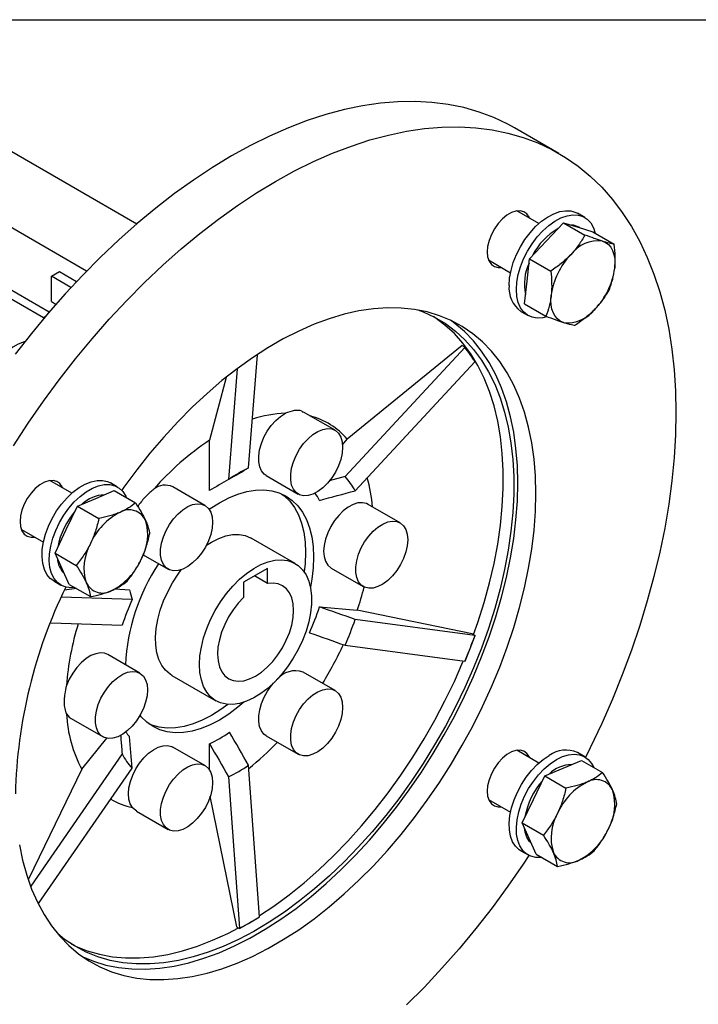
# Model space of a CAD drawing. Header units: millimetres. Extents: x 25 to 1092, y 25 to 838.
# Tile 9 of 10: x 801 to 921, y 664 to 838. Entities that reach past the tile are written whole.
import ezdxf

# ---------------------------------------------------------------- set-up
doc = ezdxf.new("R2010")
doc.units = ezdxf.units.MM
doc.header["$LTSCALE"] = 4
doc.linetypes.add('SLD-Solid', pattern=[0])
doc.layers.add('TEXT', color=140, linetype='SLD-Solid', lineweight=25)

msp = doc.modelspace()

# ---------------------------------------------------------------- linework, layer by layer
for p, q in [((896.458, 814.587), (888.68, 819.077)), ((798.732, 815.546), (821.947, 802.144)), ((767.973, 808.81), (806.483, 786.579)), ((813.072, 793.797), (787.065, 808.81)), ((805.45, 785.543), (766.559, 807.994)), ((892.952, 802.177), (889.066, 804.42)), ((901.055, 803.272), (899.783, 804.007)), ((894.32, 799.157), (897.339, 802.34)), ((897.339, 802.34), (901.097, 800.17)), ((897.339, 802.34), (899.928, 801.536)), ((899.928, 801.536), (902.517, 800.732)), ((900.22, 801.446), (900.055, 801.54)), ((902.517, 800.732), (906.276, 798.563)), ((891.302, 795.975), (894.32, 799.157)), ((884.066, 795.76), (887.953, 793.516)), ((890.872, 791.988), (891.302, 795.975)), ((891.302, 795.975), (895.06, 793.805)), ((806.864, 792.89), (808.278, 793.707)), ((808.278, 793.707), (811.31, 791.957)), ((810.32, 790.895), (806.864, 792.89)), ((806.864, 788.399), (806.864, 792.89)), ((890.443, 788.002), (890.872, 791.988)), ((806.864, 788.399), (807.661, 787.939)), ((890.443, 788.002), (894.202, 785.832)), ((889.783, 786.686), (891.056, 785.951)), ((805.749, 785.716), (805.45, 785.543)), ((805.45, 785.543), (805.45, 785.36)), ((879.899, 780.305), (858.74, 757.512)), ((879.417, 780.638), (859.113, 764.106)), ((879.417, 780.638), (879.929, 780.342)), ((879.929, 780.342), (879.899, 780.305)), ((880.813, 779.085), (879.929, 780.342)), ((841.696, 759.036), (843.274, 778.999)), ((860.508, 754.997), (881.666, 777.789)), ((881.697, 777.827), (880.813, 779.085)), ((881.666, 777.789), (881.697, 777.827)), ((839.703, 776.508), (838.161, 756.995)), ((837.75, 774.977), (834.795, 763.924)), ((856.96, 765.676), (851.379, 768.897)), ((834.795, 755.038), (834.795, 763.924)), ((858.293, 763.087), (859.113, 764.106)), ((810.452, 754.551), (806.566, 756.794)), ((838.33, 757.079), (838.175, 757.005)), ((844.803, 757.683), (850.46, 754.417)), ((858.74, 757.512), (855.946, 756.76)), ((814.724, 753.646), (817.961, 755.019)), ((818.555, 755.646), (817.283, 756.381)), ((817.961, 755.019), (821.72, 752.849)), ((833.979, 752.409), (828.322, 755.675)), ((811.486, 752.272), (814.724, 753.646)), ((809.495, 748.133), (811.486, 752.272)), ((811.486, 752.272), (815.244, 750.102)), ((868.45, 749.327), (862.793, 752.592)), ((801.566, 748.134), (805.453, 745.89)), ((807.505, 743.994), (809.495, 748.133)), ((849.926, 742.147), (842.148, 746.638)), ((834.232, 745.367), (835.148, 745.944)), ((807.505, 743.994), (811.263, 741.824)), ((808.752, 741.228), (807.505, 743.994)), ((823.066, 743.698), (827.479, 741.15)), ((809.999, 738.463), (808.752, 741.228)), ((845.048, 741.291), (840.805, 738.842)), ((845.048, 738.607), (845.048, 741.291)), ((856.294, 741.334), (861.951, 738.068)), ((845.048, 738.607), (842.724, 739.949)), ((807.283, 739.06), (808.556, 738.325)), ((811.286, 737.719), (809.164, 737.447)), ((809.999, 738.463), (813.758, 736.293)), ((818.151, 737.7), (820.676, 737.474)), ((840.805, 738.842), (840.805, 736.158)), ((821.116, 735.793), (808.652, 736.225)), ((854.217, 734.475), (860.881, 733.879)), ((881.666, 729.433), (860.508, 732.27)), ((881.185, 729.726), (860.881, 733.879)), ((806.744, 731.674), (819.349, 731.236)), ((880.813, 727.153), (881.697, 729.431)), ((881.185, 729.726), (881.697, 729.431)), ((881.697, 729.431), (881.666, 729.433)), ((858.74, 727.714), (879.899, 724.877)), ((879.929, 724.874), (880.813, 727.153)), ((822.488, 722.794), (816.831, 726.059)), ((879.899, 724.877), (879.929, 724.874)), ((828.149, 722.388), (835.927, 717.898)), ((856.96, 719.711), (851.303, 722.977)), ((810.332, 714.801), (815.989, 711.535)), ((812.244, 705.802), (816.651, 711.284)), ((844.803, 711.718), (850.46, 708.453)), ((833.979, 706.445), (828.322, 709.71)), ((834.795, 705.638), (834.795, 710.314)), ((819.349, 708.51), (803.211, 685.139)), ((892.952, 706.909), (889.066, 709.152)), ((901.055, 708.004), (899.783, 708.739)), ((843.634, 679.764), (841.696, 706.512)), ((897.224, 706.004), (900.461, 707.377)), ((900.461, 707.377), (904.22, 705.208)), ((812.244, 705.802), (802.819, 686.405)), ((804.613, 682.095), (821.116, 705.995)), ((838.161, 704.471), (840.098, 677.723)), ((891.995, 700.491), (893.986, 704.63)), ((893.986, 704.63), (897.224, 706.004)), ((893.986, 704.63), (897.744, 702.461)), ((834.876, 701.03), (839.586, 677.978)), ((884.066, 700.492), (887.953, 698.248)), ((890.005, 696.352), (891.995, 700.491)), ((821.164, 699.031), (821.938, 698.47)), ((821.899, 698.407), (827.479, 695.186)), ((890.005, 696.352), (893.763, 694.182)), ((891.252, 693.587), (890.005, 696.352)), ((892.499, 690.821), (891.252, 693.587)), ((889.783, 691.418), (891.056, 690.683)), ((892.499, 690.821), (896.258, 688.651)), ((840.098, 677.682), (841.866, 678.703)), ((841.866, 678.703), (843.634, 679.723)), ((843.634, 679.723), (843.634, 679.764)), ((839.586, 677.978), (840.098, 677.682)), ((840.098, 677.723), (840.098, 677.682))]:
    msp.add_line(p, q)
at = {"flags": 128}
for points in [[(888.68, 819.077), (887.48, 819.737), (884.989, 820.914), (882.394, 821.89), (879.7, 822.664), (876.913, 823.233), (874.039, 823.597), (871.085, 823.754), (868.058, 823.704), (864.964, 823.448), (861.811, 822.986), (858.605, 822.319), (855.354, 821.448), (852.066, 820.376), (848.747, 819.104), (845.405, 817.636), (842.048, 815.976), (838.684, 814.126), (835.319, 812.091), (831.962, 809.876), (828.621, 807.486), (825.302, 804.925), (822.013, 802.2), (818.762, 799.318), (815.557, 796.284), (812.403, 793.106), (809.31, 789.79), (806.282, 786.344), (803.328, 782.776), (800.455, 779.094)], [(800.156, 762.96), (802.752, 766.933), (805.446, 770.817), (808.233, 774.604), (811.107, 778.286), (814.06, 781.854), (817.088, 785.299), (820.181, 788.615), (823.335, 791.794), (826.54, 794.828), (829.791, 797.71), (833.08, 800.435), (836.399, 802.995), (839.74, 805.386), (843.097, 807.601), (846.462, 809.636), (849.827, 811.486), (853.183, 813.146), (856.525, 814.614), (859.844, 815.885), (863.133, 816.958), (866.383, 817.829), (869.589, 818.496), (872.742, 818.958), (875.836, 819.214), (878.863, 819.264), (881.817, 819.106), (884.691, 818.743), (887.478, 818.173), (890.172, 817.4), (892.768, 816.423), (895.258, 815.247), (897.638, 813.873), (899.902, 812.304), (902.044, 810.544), (904.061, 808.597), (905.948, 806.467), (907.699, 804.16), (909.312, 801.68), (910.783, 799.034), (912.107, 796.226), (913.284, 793.263), (914.308, 790.153), (915.179, 786.902), (915.895, 783.518), (916.453, 780.007), (916.852, 776.379), (917.093, 772.641), (917.173, 768.802), (917.173, 768.802)], [(891.357, 803.098), (891.265, 803.306), (890.858, 803.885), (890.314, 804.268), (889.657, 804.441), (888.914, 804.394), (888.118, 804.13), (887.305, 803.66), (886.51, 803.006), (885.767, 802.195), (885.11, 801.264), (884.566, 800.252), (884.159, 799.204), (883.908, 798.166), (883.823, 797.184), (883.908, 796.299), (884.159, 795.551), (884.566, 794.973), (885.11, 794.589), (885.767, 794.417), (886.358, 794.437)], [(887.712, 791.265), (887.795, 792.559), (888.041, 793.919), (888.446, 795.312), (888.999, 796.706), (889.688, 798.068), (890.496, 799.366), (891.405, 800.57), (892.393, 801.652), (893.437, 802.586), (894.512, 803.35), (895.594, 803.926), (896.657, 804.302), (897.676, 804.468), (898.627, 804.419), (899.488, 804.159), (899.783, 804.007)], [(888.985, 790.53), (889.068, 791.824), (889.314, 793.184), (889.719, 794.577), (890.272, 795.971), (890.961, 797.333), (891.769, 798.631), (892.678, 799.835), (893.666, 800.917), (894.71, 801.851), (895.785, 802.615), (896.867, 803.192), (897.93, 803.567), (898.948, 803.733), (899.899, 803.685), (900.76, 803.424), (901.511, 802.956), (902.134, 802.293), (902.614, 801.45), (902.93, 800.494)], [(904.192, 799.075), (904.748, 798.832), (905.235, 798.47), (905.645, 797.996), (905.972, 797.418), (906.209, 796.746), (906.353, 795.99), (906.401, 795.165), (906.352, 794.284)], [(894.298, 785.688), (893.666, 785.547), (892.678, 785.488), (891.769, 785.643), (890.961, 786.009), (890.272, 786.575), (889.719, 787.331), (889.314, 788.256), (889.068, 789.331), (888.985, 790.53)], [(897.296, 784.736), (896.74, 784.979), (896.253, 785.341), (895.842, 785.815), (895.516, 786.393), (895.279, 787.065), (895.135, 787.821), (895.087, 788.646), (895.136, 789.527)], [(801.225, 692.478), (801.786, 689.724), (802.504, 687.104), (803.376, 684.628), (804.4, 682.304), (805.572, 680.14), (806.887, 678.145), (808.341, 676.325), (809.929, 674.686), (811.645, 673.234), (813.484, 671.974), (815.438, 670.912), (817.502, 670.049), (819.667, 669.39), (821.926, 668.937), (824.272, 668.692), (826.695, 668.654), (829.188, 668.826), (831.742, 669.204), (834.347, 669.79), (836.995, 670.579), (839.676, 671.571), (842.381, 672.76), (845.1, 674.144), (847.824, 675.716), (850.543, 677.472), (853.248, 679.406), (855.929, 681.51), (858.577, 683.777), (861.182, 686.2), (863.736, 688.769), (866.229, 691.477), (868.652, 694.312), (870.998, 697.266), (873.257, 700.327), (875.422, 703.486), (877.485, 706.731), (879.44, 710.05), (881.279, 713.432), (882.995, 716.866), (884.583, 720.338), (886.037, 723.838), (887.352, 727.351), (888.524, 730.868), (889.548, 734.374), (890.42, 737.857), (891.138, 741.306), (891.699, 744.708), (892.101, 748.051), (892.343, 751.324), (892.424, 754.515), (892.343, 757.613), (892.101, 760.606), (891.699, 763.485), (891.138, 766.239), (890.42, 768.859), (889.548, 771.335), (888.524, 773.659), (887.352, 775.823), (886.037, 777.818), (884.583, 779.639), (882.995, 781.278), (881.279, 782.73), (879.44, 783.989), (877.485, 785.052), (875.422, 785.914), (873.257, 786.573), (870.998, 787.026), (868.652, 787.271), (866.229, 787.309), (863.736, 787.138), (861.182, 786.759), (858.577, 786.174), (855.929, 785.384), (853.248, 784.393), (850.543, 783.203), (847.824, 781.82), (845.1, 780.247), (842.381, 778.491), (839.676, 776.558), (836.995, 774.453), (834.347, 772.186), (831.742, 769.763), (829.188, 767.194), (826.695, 764.487), (824.272, 761.651), (821.926, 758.698), (819.667, 755.636), (819.278, 755.086)], [(871.61, 786.925), (872.542, 786.575), (874.554, 785.645), (876.454, 784.514), (878.236, 783.188), (879.892, 781.671), (881.417, 779.968), (882.806, 778.086), (884.053, 776.031), (885.154, 773.81), (886.106, 771.432), (886.904, 768.905), (887.546, 766.238), (888.029, 763.441), (888.353, 760.523), (888.515, 757.495), (888.515, 754.369), (888.353, 751.154), (888.029, 747.863), (887.546, 744.508), (886.904, 741.099), (886.106, 737.651), (885.154, 734.174), (884.053, 730.682), (882.806, 727.187), (881.417, 723.701), (879.892, 720.237), (878.236, 716.808), (876.454, 713.425), (874.554, 710.1), (872.542, 706.847), (870.425, 703.675), (868.211, 700.597), (865.907, 697.624), (863.523, 694.766), (861.066, 692.033), (858.546, 689.436), (855.971, 686.983), (853.35, 684.684), (850.694, 682.546), (848.01, 680.577), (845.31, 678.785), (842.603, 677.175), (839.898, 675.754), (837.205, 674.526), (834.534, 673.496), (831.894, 672.668), (829.295, 672.045), (826.747, 671.628), (824.257, 671.419), (821.835, 671.42), (819.49, 671.63), (817.231, 672.048), (815.064, 672.672), (812.999, 673.502), (811.042, 674.533), (809.2, 675.762), (807.995, 676.727)], [(812.413, 672.674), (814.32, 671.886), (816.485, 671.227), (818.744, 670.774), (821.09, 670.529), (823.513, 670.491), (826.006, 670.662), (828.56, 671.041), (831.165, 671.627), (833.813, 672.416), (836.494, 673.408), (839.199, 674.597), (841.918, 675.98), (844.642, 677.553), (847.361, 679.309), (850.066, 681.243), (852.747, 683.347), (855.395, 685.614), (858, 688.037), (860.554, 690.606), (863.047, 693.313), (865.47, 696.149), (867.816, 699.103), (870.075, 702.164), (872.24, 705.323), (874.304, 708.567), (876.258, 711.887), (878.097, 715.269), (879.813, 718.703), (881.401, 722.175), (882.855, 725.674), (884.17, 729.188), (885.342, 732.705), (886.366, 736.211), (887.238, 739.694), (887.956, 743.143), (888.517, 746.545), (888.919, 749.888), (889.161, 753.161), (889.242, 756.352), (889.161, 759.449), (888.919, 762.443), (888.517, 765.322), (887.956, 768.076), (887.238, 770.696), (886.366, 773.172), (885.342, 775.496), (884.17, 777.66), (882.855, 779.655), (881.401, 781.476), (879.813, 783.115), (878.097, 784.566), (877.329, 785.126)], [(881.435, 729.582), (882.193, 731.756), (883.295, 735.248), (884.246, 738.725), (885.044, 742.173), (885.686, 745.581), (886.17, 748.937), (886.493, 752.228), (886.655, 755.442), (886.655, 758.569), (886.493, 761.596), (886.17, 764.514), (885.686, 767.311), (885.044, 769.978), (884.246, 772.505), (883.295, 774.884), (882.193, 777.104), (880.946, 779.159), (879.557, 781.042), (878.032, 782.745), (876.376, 784.262), (874.594, 785.588), (874.334, 785.759)], [(802.21, 781.369), (802.044, 781.317), (800.978, 780.896), (800.064, 780.368), (799.334, 779.753), (798.813, 779.071), (798.517, 778.345), (798.457, 777.6), (798.636, 776.862), (798.694, 776.728)], [(844.803, 757.683), (844.447, 757.939), (843.975, 758.509), (843.649, 759.25), (843.48, 760.136), (843.475, 761.135), (843.632, 762.212), (843.948, 763.329), (844.41, 764.444), (845.002, 765.52), (845.702, 766.516), (846.487, 767.398), (847.328, 768.134), (848.194, 768.699)], [(917.173, 768.802), (917.093, 764.871), (916.852, 760.856), (916.453, 756.766), (915.895, 752.611), (915.179, 748.401), (914.308, 744.144), (913.284, 739.851), (912.107, 735.53), (910.783, 731.193), (909.312, 726.848), (907.699, 722.506), (905.948, 718.176), (904.061, 713.869), (902.044, 709.593), (901.21, 707.91)], [(858.306, 762.7), (858.223, 761.647), (857.977, 760.537), (857.576, 759.409), (857.036, 758.304), (856.376, 757.262), (855.619, 756.321), (854.793, 755.514), (853.928, 754.871), (853.056, 754.415), (852.207, 754.163), (851.412, 754.123), (850.7, 754.298), (850.097, 754.68), (849.625, 755.256), (849.3, 756.005), (849.134, 756.901), (849.134, 757.91), (849.3, 758.996), (849.625, 760.12), (850.097, 761.242), (850.7, 762.32), (851.412, 763.316), (852.207, 764.194), (853.056, 764.922), (853.928, 765.474), (854.793, 765.83), (855.619, 765.977), (856.376, 765.909), (857.036, 765.629), (857.576, 765.148), (857.977, 764.482), (858.223, 763.656), (858.306, 762.7)], [(808.857, 755.471), (808.765, 755.68), (808.358, 756.259), (807.814, 756.642), (807.157, 756.814), (806.414, 756.767), (805.618, 756.504), (804.805, 756.034), (804.01, 755.38), (803.267, 754.569), (802.61, 753.638), (802.066, 752.626), (801.659, 751.578), (801.408, 750.54), (801.323, 749.557), (801.408, 748.673), (801.659, 747.925), (802.066, 747.346), (802.61, 746.963), (803.267, 746.791), (803.858, 746.811)], [(807.283, 739.06), (806.659, 739.524), (806.071, 740.234), (805.628, 741.119), (805.341, 742.158), (805.217, 743.329), (805.259, 744.602), (805.465, 745.948), (805.831, 747.336), (806.348, 748.733), (807.004, 750.106), (807.784, 751.423), (808.67, 752.653), (809.64, 753.768), (810.672, 754.741), (811.742, 755.549), (812.824, 756.174), (813.894, 756.601), (814.926, 756.82), (815.896, 756.825), (816.782, 756.617), (817.283, 756.381)], [(810.983, 737.895), (810.418, 737.857), (809.488, 737.958), (808.653, 738.272), (807.932, 738.789), (807.344, 739.499), (806.901, 740.384), (806.614, 741.424), (806.49, 742.594), (806.531, 743.867), (806.738, 745.213), (807.103, 746.601), (807.621, 747.998), (808.277, 749.371), (809.057, 750.688), (809.942, 751.918), (810.913, 753.033), (811.945, 754.006), (813.015, 754.815), (814.097, 755.44), (815.167, 755.866), (816.199, 756.085), (817.169, 756.09), (818.055, 755.882), (818.835, 755.466), (819.491, 754.85), (820.008, 754.051), (820.142, 753.76)], [(834.726, 751.707), (834.934, 751.853), (836.562, 752.885), (838.191, 753.733), (839.804, 754.388), (841.386, 754.844), (842.922, 755.096), (844.396, 755.141), (845.794, 754.981), (847.104, 754.615), (848.312, 754.048), (849.408, 753.285), (850.379, 752.333), (851.217, 751.202), (851.915, 749.902), (852.464, 748.446), (852.86, 746.849), (853.099, 745.124), (853.179, 743.289), (853.099, 741.362), (852.86, 739.361), (852.611, 737.984)], [(847.583, 754.42), (847.993, 754.101), (848.965, 753.15), (849.803, 752.018), (850.5, 750.719), (851.05, 749.263), (851.446, 747.665), (851.685, 745.94), (851.765, 744.106), (851.685, 742.179), (851.518, 740.662)], [(835.325, 749.433), (835.242, 748.381), (834.996, 747.27), (834.595, 746.142), (834.055, 745.037), (833.395, 743.995), (832.638, 743.054), (831.812, 742.247), (830.948, 741.605), (830.075, 741.149), (829.226, 740.896), (828.431, 740.857), (827.719, 741.031), (827.116, 741.413), (826.644, 741.989), (826.319, 742.739), (826.153, 743.634), (826.153, 744.643), (826.319, 745.729), (826.644, 746.853), (827.116, 747.975), (827.719, 749.053), (828.431, 750.05), (829.226, 750.928), (830.075, 751.656), (830.948, 752.208), (831.812, 752.563), (832.638, 752.71), (833.395, 752.642), (834.055, 752.363), (834.595, 751.881), (834.996, 751.216), (835.242, 750.39), (835.325, 749.433)], [(862.793, 752.592), (862.503, 752.732), (861.789, 752.89), (860.994, 752.837), (860.148, 752.574), (859.281, 752.11), (858.422, 751.463), (857.604, 750.655), (856.855, 749.716), (856.202, 748.678), (855.668, 747.579), (855.272, 746.458), (855.029, 745.355), (854.947, 744.31), (855.029, 743.359), (855.272, 742.537), (855.668, 741.873), (856.202, 741.39), (856.294, 741.334)], [(869.796, 746.351), (869.713, 745.298), (869.467, 744.188), (869.067, 743.06), (868.527, 741.955), (867.866, 740.913), (867.11, 739.972), (866.284, 739.165), (865.419, 738.522), (864.546, 738.066), (863.697, 737.814), (862.902, 737.774), (862.19, 737.949), (861.587, 738.331), (861.115, 738.907), (860.79, 739.656), (860.625, 740.552), (860.625, 741.561), (860.79, 742.647), (861.115, 743.771), (861.587, 744.893), (862.19, 745.971), (862.902, 746.967), (863.697, 747.845), (864.546, 748.573), (865.419, 749.125), (866.284, 749.481), (867.11, 749.628), (867.866, 749.56), (868.527, 749.28), (869.067, 748.799), (869.467, 748.133), (869.713, 747.307), (869.796, 746.351)], [(835.148, 745.944), (836.414, 746.581), (837.659, 747.02), (838.863, 747.254), (840.006, 747.278), (841.069, 747.092), (842.035, 746.701), (842.148, 746.638)], [(833.027, 724.308), (833.108, 725.817), (833.351, 727.394), (833.75, 729.015), (834.301, 730.653), (834.993, 732.28), (835.815, 733.87), (836.754, 735.397), (837.795, 736.836), (838.919, 738.163), (840.11, 739.356), (841.346, 740.396), (842.609, 741.265), (843.877, 741.95), (845.129, 742.439), (846.345, 742.725), (847.505, 742.801), (848.59, 742.668), (849.582, 742.327), (850.464, 741.784), (851.223, 741.049), (851.846, 740.132), (852.322, 739.049), (852.643, 737.817), (852.806, 736.458), (852.806, 734.993), (852.643, 733.447), (852.322, 731.844), (851.846, 730.212), (851.223, 728.576), (850.464, 726.964), (849.582, 725.402), (848.59, 723.916), (847.505, 722.531), (846.345, 721.268), (845.129, 720.149), (843.877, 719.193), (842.609, 718.414), (841.346, 717.826), (840.11, 717.438), (838.919, 717.256), (837.795, 717.285), (836.754, 717.522), (835.815, 717.965), (834.993, 718.605), (834.301, 719.434), (833.75, 720.436), (833.351, 721.595), (833.108, 722.893), (833.027, 724.308)], [(828.149, 722.388), (827.82, 722.597), (827.029, 723.286), (826.371, 724.159), (825.858, 725.202), (825.497, 726.398), (825.294, 727.727), (825.254, 729.167), (825.376, 730.696), (825.658, 732.287), (826.096, 733.914), (826.683, 735.552), (827.409, 737.172), (828.261, 738.749), (829.227, 740.256), (829.8, 741.046)], [(840.805, 736.158), (839.837, 735.127), (838.944, 733.97), (838.148, 732.717), (837.47, 731.397), (836.925, 730.044), (836.528, 728.691), (836.287, 727.37), (836.209, 726.114), (836.295, 724.954), (836.544, 723.918), (836.95, 723.031), (837.501, 722.316), (838.186, 721.79), (838.987, 721.465), (839.884, 721.35), (840.856, 721.448), (841.878, 721.755), (842.926, 722.266), (843.975, 722.966), (844.997, 723.839), (845.969, 724.863), (846.866, 726.014), (847.667, 727.263), (848.352, 728.58), (848.903, 729.932), (849.309, 731.287), (849.557, 732.61), (849.644, 733.87), (849.566, 735.036), (849.325, 736.078), (848.927, 736.973), (848.383, 737.697), (847.705, 738.233), (846.909, 738.569), (846.016, 738.694), (845.048, 738.607)], [(816.831, 726.059), (816.27, 726.287), (815.521, 726.361), (814.703, 726.224), (813.844, 725.88), (812.977, 725.342), (812.131, 724.628), (811.336, 723.765), (810.622, 722.782), (810.013, 721.716), (809.532, 720.603)], [(843.616, 679.963), (846.151, 681.651), (848.834, 683.619), (851.49, 685.757), (854.111, 688.057), (856.686, 690.509), (859.207, 693.107), (861.663, 695.839), (864.048, 698.697), (866.351, 701.671), (868.565, 704.749), (870.682, 707.92), (872.694, 711.174), (874.594, 714.498), (876.376, 717.881), (878.032, 721.311), (879.557, 724.775), (879.615, 724.912)], [(823.835, 719.818), (823.751, 718.765), (823.505, 717.655), (823.105, 716.527), (822.565, 715.422), (821.904, 714.38), (821.148, 713.439), (820.322, 712.632), (819.457, 711.989), (818.584, 711.533), (817.735, 711.281), (816.94, 711.241), (816.228, 711.416), (815.625, 711.798), (815.153, 712.374), (814.828, 713.123), (814.663, 714.018), (814.663, 715.027), (814.828, 716.114), (815.153, 717.238), (815.625, 718.359), (816.228, 719.438), (816.94, 720.434), (817.735, 721.312), (818.584, 722.04), (819.457, 722.592), (820.322, 722.948), (821.148, 723.094), (821.904, 723.027), (822.565, 722.747), (823.105, 722.266), (823.505, 721.6), (823.751, 720.774), (823.835, 719.818)], [(844.803, 711.718), (844.41, 712.009), (843.948, 712.591), (843.632, 713.343), (843.475, 714.238), (843.48, 715.244), (843.649, 716.325), (843.975, 717.443), (844.447, 718.557), (845.047, 719.628), (845.755, 720.617), (846.112, 721.038)], [(858.306, 716.735), (858.223, 715.683), (857.977, 714.573), (857.576, 713.445), (857.036, 712.34), (856.376, 711.298), (855.619, 710.356), (854.793, 709.55), (853.928, 708.907), (853.056, 708.451), (852.207, 708.199), (851.412, 708.159), (850.7, 708.333), (850.097, 708.715), (849.625, 709.292), (849.3, 710.041), (849.134, 710.936), (849.134, 711.945), (849.3, 713.031), (849.625, 714.156), (850.097, 715.277), (850.7, 716.356), (851.412, 717.352), (852.207, 718.23), (853.056, 718.958), (853.928, 719.51), (854.793, 719.865), (855.619, 720.012), (856.376, 719.944), (857.036, 719.665), (857.576, 719.184), (857.977, 718.518), (858.223, 717.692), (858.306, 716.735)], [(840.875, 717.655), (839.804, 716.748), (838.191, 715.54), (836.562, 714.508), (834.934, 713.66), (833.321, 713.005), (831.739, 712.549), (830.203, 712.297), (828.729, 712.252), (827.331, 712.412), (826.021, 712.778), (824.812, 713.345), (823.717, 714.108), (822.746, 715.06), (822.516, 715.336)], [(838.009, 717.262), (836.777, 716.357), (835.148, 715.324), (833.519, 714.476), (831.906, 713.821), (830.325, 713.366), (828.789, 713.114), (827.315, 713.068), (825.916, 713.229), (824.607, 713.594), (824.128, 713.789)], [(809.532, 715.581), (810.013, 715.024), (810.332, 714.801)], [(821.164, 699.031), (820.779, 699.707), (820.547, 700.539), (820.476, 701.498), (820.57, 702.549), (820.824, 703.654), (821.229, 704.775), (821.772, 705.871), (822.433, 706.903), (823.188, 707.834), (824.01, 708.632), (824.87, 709.267), (825.737, 709.717), (826.58, 709.965), (827.37, 710.004), (828.078, 709.831), (828.322, 709.71)], [(891.357, 707.83), (891.265, 708.038), (890.858, 708.617), (890.314, 709.001), (889.657, 709.173), (888.914, 709.126), (888.118, 708.862), (887.305, 708.392), (886.51, 707.738), (885.767, 706.928), (885.11, 705.996), (884.566, 704.984), (884.159, 703.936), (883.908, 702.898), (883.823, 701.916), (883.908, 701.031), (884.159, 700.283), (884.566, 699.705), (885.11, 699.321), (885.767, 699.149), (886.358, 699.169)], [(889.783, 691.418), (889.504, 691.599), (888.848, 692.214), (888.331, 693.014), (887.965, 693.979), (887.759, 695.087), (887.717, 696.312), (887.841, 697.626), (888.128, 698.997), (888.571, 700.393), (889.159, 701.782), (889.88, 703.131), (890.715, 704.409), (891.645, 705.585), (892.65, 706.632), (893.704, 707.525), (894.783, 708.244)], [(896.056, 707.509), (897.135, 708.037), (898.189, 708.36), (899.193, 708.473), (900.124, 708.371), (900.959, 708.058), (901.679, 707.54), (902.268, 706.831), (902.642, 706.119)], [(835.325, 703.469), (835.242, 702.416), (834.996, 701.306), (834.595, 700.178), (834.055, 699.073), (833.395, 698.031), (832.638, 697.09), (831.812, 696.283), (830.948, 695.64), (830.075, 695.184), (829.226, 694.932), (828.431, 694.892), (827.719, 695.067), (827.116, 695.449), (826.644, 696.025), (826.319, 696.774), (826.153, 697.67), (826.153, 698.679), (826.319, 699.765), (826.644, 700.889), (827.116, 702.011), (827.719, 703.089), (828.431, 704.085), (829.226, 704.963), (830.075, 705.691), (830.948, 706.243), (831.812, 706.599), (832.638, 706.745), (833.395, 706.678), (834.055, 706.398), (834.595, 705.917), (834.996, 705.251), (835.242, 704.425), (835.325, 703.469)], [(893.483, 690.253), (893.413, 690.245), (892.442, 690.239), (891.557, 690.447), (890.777, 690.864), (890.121, 691.479), (889.603, 692.279), (889.238, 693.244), (889.031, 694.352), (888.99, 695.578), (889.114, 696.891), (889.401, 698.262), (889.844, 699.659), (890.432, 701.048), (891.153, 702.397), (891.988, 703.674), (892.918, 704.85), (893.922, 705.897), (894.976, 706.791), (896.056, 707.509)], [(890.828, 693.831), (890.538, 694.72), (890.43, 695.408)], [(891.65, 692.703), (891.268, 693.101), (890.828, 693.831)], [(891.215, 690.598), (890.172, 689.031), (887.478, 685.146), (884.691, 681.359), (881.817, 677.677), (878.863, 674.11), (875.836, 670.664), (872.742, 667.348), (869.589, 664.17)], [(810.366, 674.952), (811.139, 674.575), (813.204, 673.746), (815.371, 673.121), (817.631, 672.703), (819.975, 672.494), (822.397, 672.493), (824.887, 672.701), (827.436, 673.118), (830.035, 673.742), (832.675, 674.57), (835.346, 675.6), (838.038, 676.827), (839.91, 677.791)]]:
    msp.add_lwpolyline(points, dxfattribs=at)
for centre, radius, start, end in [((898.636, 799.028), 2.886, 60.52997, 88.42065), ((901.818, 791.62), 11.121, 119.36674, 153.66612), ((903.417, 793.103), 6.022, 82.60578, 143.36751), ((907.938, 787.784), 12.92, 136.38609, 172.24725), ((899.01, 791.562), 8.602, 154.93302, 192.7765), ((893.55, 796.027), 12.92, 316.38609, 352.24725), ((892.61, 790.723), 4.928, 173.6866, 235.00122), ((898.071, 790.709), 6.022, 262.60578, 323.36751), ((860.382, 764.733), 24.968, 35.08621, 38.58516), ((859.292, 763.968), 26.3, 31.70555, 35.08538), ((849.022, 747.653), 21.062, 92.25314, 108.36818), ((849.226, 755.622), 13.028, 40.63471, 75.1884), ((862.431, 722.478), 49.815, 123.69547, 138.83304), ((855.087, 731.758), 30.388, 116.14582, 123.84881), ((849.051, 748.823), 13.015, 28.31776, 41.88358), ((837.121, 750.108), 26.524, 4.40592, 15.72771), ((826.952, 752.748), 3.231, 64.92188, 128.73093), ((816.507, 748.128), 6.164, 92.55256, 133.42073), ((843.716, 747.862), 11.826, 27.3858, 34.69089), ((820.849, 742.794), 13.039, 138.51279, 170.12056), ((820.597, 748.449), 3.174, 25.03869, 120.46736), ((824.08, 741.118), 11.281, 116.83819, 156.19467), ((815.18, 747.192), 8.69, 330.30259, 17.40693), ((821.308, 741.366), 8.69, 150.30259, 197.40693), ((811.995, 743.255), 4.069, 182.89008, 225.65301), ((812.407, 747.44), 11.281, 296.83819, 336.19467), ((854.865, 722.687), 34.954, 146.23166, 177.41849), ((888.65, 699.319), 88.176, 153.99482, 178.61608), ((815.891, 740.11), 3.174, 205.03869, 300.46736), ((806.944, 752.406), 57.03, 341.04347, 345.34849), ((868.765, 714.685), 52.115, 156.10682, 161.48182), ((811.997, 748.235), 44.406, 335.63983, 341.94881), ((811.092, 748.822), 52.115, 336.10682, 341.48182), ((858.252, 717.028), 48.85, 162.77266, 175.80317), ((785.943, 763.966), 101.762, 338.79184, 340.16307), ((798.531, 755.654), 66.058, 328.34021, 335.08043), ((783.971, 764.73), 103.877, 337.43958, 338.79214), ((849.958, 719.045), 4.155, 71.12131, 140.58917), ((832.717, 716.745), 23.214, 182.87268, 208.12433), ((828.179, 718.655), 10.315, 217.53967, 223.33067), ((823.655, 733.693), 25.897, 295.4766, 304.51803), ((809.256, 746.279), 51.787, 308.85008, 316.4239), ((830.806, 714.683), 13.015, 208.31776, 221.88358), ((897.7, 704.274), 4.927, 65.00075, 126.3097), ((824.77, 731.749), 30.388, 296.14582, 303.84881), ((898.897, 700.745), 5.902, 91.60147, 134.37182), ((903.267, 695.192), 12.951, 138.40291, 170.23044), ((906.58, 693.477), 11.281, 116.83819, 156.19467), ((903.097, 700.807), 3.174, 25.03869, 120.46736), ((897.68, 699.55), 8.69, 330.30259, 17.40693), ((823.942, 711.882), 13.148, 239.86101, 257.80377), ((903.808, 693.725), 8.69, 150.30259, 197.40693), ((894.907, 699.799), 11.281, 296.83819, 336.19467), ((898.391, 692.468), 3.174, 205.03869, 300.46736), ((812.763, 729.096), 58.193, 298.01684, 300.00719), ((810.996, 732.157), 61.728, 300.00662, 301.92024)]:
    msp.add_arc(centre, radius, start, end)
for points, knots in [([(901.097, 800.17), (900.759, 799.563), (900.385, 798.959), (899.554, 797.797), (899.095, 797.235), (898.584, 796.696)], [0, 0, 0, 0, 0.5, 0.5, 1, 1, 1, 1]), ([(904.192, 799.075), (903.972, 799.143), (903.739, 799.218), (903.256, 799.381), (903.005, 799.468), (902.227, 799.745), (901.673, 799.95), (901.097, 800.17)], [0, 0, 0, 0, 0.25, 0.25, 0.5, 0.5, 1, 1, 1, 1]), ([(906.276, 798.563), (906.006, 798.605), (905.707, 798.664), (905.02, 798.83), (904.633, 798.938), (904.192, 799.075)], [0, 0, 0, 0, 0.5, 0.5, 1, 1, 1, 1]), ([(906.352, 794.284), (906.388, 794.623), (906.413, 794.969), (906.439, 795.668), (906.441, 796.022), (906.416, 797.094), (906.36, 797.823), (906.276, 798.563)], [0, 0, 0, 0, 0.25, 0.25, 0.5, 0.5, 1, 1, 1, 1]), ([(898.584, 796.696), (898.328, 796.426), (898.059, 796.162), (897.499, 795.647), (897.21, 795.399), (896.322, 794.68), (895.701, 794.232), (895.06, 793.805)], [0, 0, 0, 0, 0.25, 0.25, 0.5, 0.5, 1, 1, 1, 1]), ([(895.06, 793.805), (895.144, 793.064), (895.2, 792.333), (895.233, 790.904), (895.209, 790.206), (895.136, 789.527)], [0, 0, 0, 0, 0.5, 0.5, 1, 1, 1, 1]), ([(905.417, 790.59), (905.642, 791.153), (905.839, 791.736), (906.158, 792.962), (906.279, 793.605), (906.352, 794.284)], [0, 0, 0, 0, 0.5, 0.5, 1, 1, 1, 1]), ([(905.417, 790.59), (905.079, 789.982), (904.705, 789.379), (903.874, 788.216), (903.415, 787.654), (902.904, 787.115)], [0, 0, 0, 0, 0.5, 0.5, 1, 1, 1, 1]), ([(895.136, 789.527), (895.1, 789.188), (895.051, 788.855), (894.933, 788.21), (894.862, 787.896), (894.623, 786.976), (894.426, 786.394), (894.202, 785.832)], [0, 0, 0, 0, 0.25, 0.25, 0.5, 0.5, 1, 1, 1, 1]), ([(902.904, 787.115), (902.648, 786.846), (902.379, 786.581), (901.819, 786.067), (901.53, 785.819), (900.642, 785.099), (900.021, 784.651), (899.38, 784.224)], [0, 0, 0, 0, 0.25, 0.25, 0.5, 0.5, 1, 1, 1, 1]), ([(894.202, 785.832), (894.779, 785.611), (895.333, 785.406), (896.371, 785.036), (896.855, 784.873), (897.296, 784.736)], [0, 0, 0, 0, 0.5, 0.5, 1, 1, 1, 1]), ([(897.296, 784.736), (897.516, 784.668), (897.725, 784.607), (898.115, 784.498), (898.298, 784.45), (898.813, 784.325), (899.112, 784.267), (899.38, 784.224)], [0, 0, 0, 0, 0.25, 0.25, 0.5, 0.5, 1, 1, 1, 1]), ([(851.34, 768.834), (851.257, 768.907), (850.893, 769.222), (849.801, 769.247), (848.727, 768.881), (848.194, 768.699)], [0, 0, 0, 0, 0.1308182, 0.5688108, 1, 1, 1, 1]), ([(824.931, 755.269), (824.477, 754.877), (823.569, 754.093), (822.576, 752.928), (822.176, 752.258), (822.14, 752.198)], [0, 0, 0, 0, 0.4763167, 0.9527608, 1, 1, 1, 1]), ([(821.72, 752.849), (821.344, 752.536), (820.938, 752.236), (820.036, 751.677), (819.539, 751.418), (818.987, 751.184)], [0, 0, 0, 0, 0.5, 0.5, 1, 1, 1, 1]), ([(821.72, 752.849), (822.077, 752.31), (822.412, 751.776), (823.004, 750.752), (823.261, 750.26), (823.472, 749.792)], [0, 0, 0, 0, 0.5, 0.5, 1, 1, 1, 1]), ([(815.244, 750.102), (815.073, 749.336), (814.872, 748.581), (814.385, 747.101), (814.098, 746.377), (813.759, 745.672)], [0, 0, 0, 0, 0.5, 0.5, 1, 1, 1, 1]), ([(818.987, 751.184), (818.713, 751.068), (818.425, 750.957), (817.832, 750.752), (817.527, 750.657), (816.586, 750.39), (815.927, 750.238), (815.244, 750.102)], [0, 0, 0, 0, 0.25, 0.25, 0.5, 0.5, 1, 1, 1, 1]), ([(823.472, 749.792), (823.578, 749.558), (823.672, 749.328), (823.838, 748.885), (823.908, 748.672), (824.087, 748.057), (824.165, 747.677), (824.214, 747.318)], [0, 0, 0, 0, 0.25, 0.25, 0.5, 0.5, 1, 1, 1, 1]), ([(822.729, 742.887), (822.898, 743.238), (823.055, 743.598), (823.345, 744.323), (823.477, 744.689), (823.843, 745.799), (824.043, 746.554), (824.214, 747.318)], [0, 0, 0, 0, 0.25, 0.25, 0.5, 0.5, 1, 1, 1, 1]), ([(813.759, 745.672), (813.59, 745.32), (813.409, 744.974), (813.027, 744.303), (812.826, 743.976), (812.197, 743.018), (811.742, 742.411), (811.263, 741.824)], [0, 0, 0, 0, 0.25, 0.25, 0.5, 0.5, 1, 1, 1, 1]), ([(820.233, 739.04), (820.713, 739.628), (821.168, 740.236), (822.007, 741.513), (822.39, 742.182), (822.729, 742.887)], [0, 0, 0, 0, 0.5, 0.5, 1, 1, 1, 1]), ([(811.263, 741.824), (811.62, 741.285), (811.956, 740.751), (812.548, 739.727), (812.805, 739.235), (813.016, 738.767)], [0, 0, 0, 0, 0.5, 0.5, 1, 1, 1, 1]), ([(813.016, 738.767), (813.121, 738.532), (813.216, 738.303), (813.381, 737.86), (813.452, 737.647), (813.631, 737.032), (813.708, 736.652), (813.758, 736.293)], [0, 0, 0, 0, 0.25, 0.25, 0.5, 0.5, 1, 1, 1, 1]), ([(813.758, 736.293), (814.441, 736.428), (815.102, 736.581), (816.356, 736.937), (816.949, 737.14), (817.501, 737.374)], [0, 0, 0, 0, 0.5, 0.5, 1, 1, 1, 1]), ([(817.501, 737.374), (817.775, 737.491), (818.039, 737.615), (818.539, 737.873), (818.776, 738.008), (819.453, 738.427), (819.858, 738.727), (820.233, 739.04)], [0, 0, 0, 0, 0.25, 0.25, 0.5, 0.5, 1, 1, 1, 1]), ([(809.532, 720.603), (809.394, 720.091), (809.289, 719.592), (809.181, 718.862), (809.154, 718.621), (809.118, 718.153), (809.108, 717.925), (809.108, 717.265), (809.145, 716.868), (809.251, 716.333), (809.296, 716.164), (809.402, 715.853), (809.463, 715.71), (809.532, 715.581)], [0, 0, 0, 0, 0.25, 0.25, 0.375, 0.375, 0.5, 0.5, 0.75, 0.75, 0.875, 0.875, 1, 1, 1, 1]), ([(819.085, 711.849), (819.108, 711.554), (819.196, 710.441), (819.284, 709.328), (819.349, 708.51)], [0, 0, 0, 0, 0.2644502, 1, 1, 1, 1]), ([(904.22, 705.208), (903.844, 704.894), (903.438, 704.594), (902.536, 704.035), (902.039, 703.776), (901.487, 703.542)], [0, 0, 0, 0, 0.5, 0.5, 1, 1, 1, 1]), ([(905.972, 702.15), (905.866, 702.384), (905.748, 702.627), (905.489, 703.125), (905.35, 703.377), (904.905, 704.146), (904.574, 704.672), (904.22, 705.208)], [0, 0, 0, 0, 0.25, 0.25, 0.5, 0.5, 1, 1, 1, 1]), ([(901.487, 703.542), (901.213, 703.426), (900.925, 703.316), (900.332, 703.111), (900.027, 703.015), (899.086, 702.749), (898.427, 702.596), (897.744, 702.461)], [0, 0, 0, 0, 0.25, 0.25, 0.5, 0.5, 1, 1, 1, 1]), ([(897.744, 702.461), (897.573, 701.695), (897.372, 700.939), (896.885, 699.459), (896.598, 698.735), (896.259, 698.03)], [0, 0, 0, 0, 0.5, 0.5, 1, 1, 1, 1]), ([(906.714, 699.676), (906.664, 700.038), (906.585, 700.424), (906.345, 701.245), (906.183, 701.682), (905.972, 702.15)], [0, 0, 0, 0, 0.5, 0.5, 1, 1, 1, 1]), ([(905.229, 695.245), (905.398, 695.597), (905.555, 695.956), (905.845, 696.681), (905.977, 697.047), (906.343, 698.157), (906.543, 698.912), (906.714, 699.676)], [0, 0, 0, 0, 0.25, 0.25, 0.5, 0.5, 1, 1, 1, 1]), ([(896.259, 698.03), (896.09, 697.679), (895.909, 697.333), (895.527, 696.661), (895.326, 696.334), (894.697, 695.377), (894.242, 694.769), (893.763, 694.182)], [0, 0, 0, 0, 0.25, 0.25, 0.5, 0.5, 1, 1, 1, 1]), ([(895.516, 691.125), (895.41, 691.359), (895.292, 691.602), (895.033, 692.1), (894.893, 692.352), (894.449, 693.121), (894.118, 693.647), (893.763, 694.182)], [0, 0, 0, 0, 0.25, 0.25, 0.5, 0.5, 1, 1, 1, 1]), ([(902.733, 691.398), (903.213, 691.986), (903.668, 692.595), (904.507, 693.871), (904.89, 694.54), (905.229, 695.245)], [0, 0, 0, 0, 0.5, 0.5, 1, 1, 1, 1]), ([(896.258, 688.651), (896.208, 689.013), (896.129, 689.399), (895.889, 690.22), (895.727, 690.657), (895.516, 691.125)], [0, 0, 0, 0, 0.5, 0.5, 1, 1, 1, 1]), ([(900.001, 689.733), (900.275, 689.849), (900.539, 689.973), (901.039, 690.232), (901.276, 690.366), (901.953, 690.786), (902.358, 691.085), (902.733, 691.398)], [0, 0, 0, 0, 0.25, 0.25, 0.5, 0.5, 1, 1, 1, 1]), ([(896.258, 688.651), (896.941, 688.787), (897.602, 688.94), (898.856, 689.295), (899.449, 689.499), (900.001, 689.733)], [0, 0, 0, 0, 0.5, 0.5, 1, 1, 1, 1])]:
    msp.add_open_spline(points, degree=3, knots=knots)
for points in [[(838.33, 757.079), (839.452, 757.732), (840.574, 758.384), (841.696, 759.036)], [(838.161, 756.995), (837.038, 756.343), (835.916, 755.691), (834.795, 755.038)], [(854.217, 753.301), (856.314, 753.867), (858.411, 754.432), (860.508, 754.997)], [(820.676, 737.474), (820.822, 736.914), (820.969, 736.353), (821.116, 735.793)], [(860.508, 732.27), (858.411, 733.005), (856.314, 733.74), (854.217, 734.475)], [(852.449, 729.919), (854.546, 729.184), (856.643, 728.449), (858.74, 727.714)], [(821.116, 705.995), (820.969, 707.855), (820.822, 709.716), (820.676, 711.577)], [(841.696, 706.512), (840.574, 708.459), (839.452, 710.407), (838.33, 712.355)], [(834.795, 710.314), (835.916, 708.366), (837.038, 706.418), (838.161, 704.471)]]:
    msp.add_open_spline(points, degree=3)
at = {"layer": 'TEXT'}
msp.add_line((25.4, 838.2), (1092.2, 838.2), dxfattribs=at)

doc.saveas('drawing.dxf')
